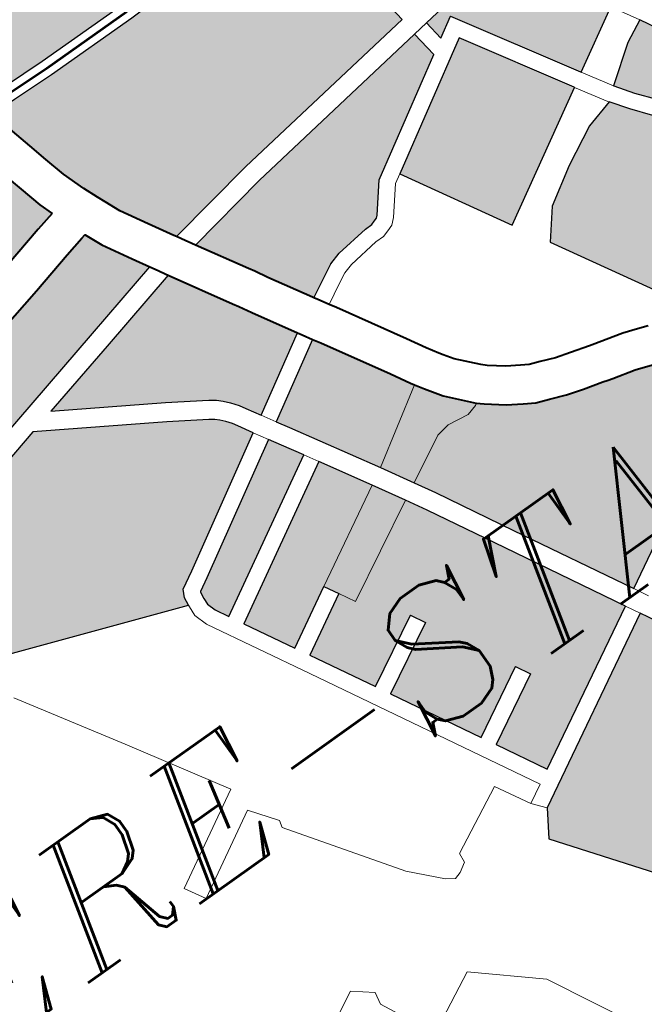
# Model space of a CAD drawing. Header units: metres. Extents: x 148316 to 148653, y 486436 to 486744.
# Tile 53 of 87: x 148549.25 to 148551.52, y 486717.76 to 486721.33. Entities that reach past the tile are written whole.
import ezdxf

# ---------------------------------------------------------------- set-up
doc = ezdxf.new("R2010")
doc.units = ezdxf.units.M
doc.header["$MEASUREMENT"] = 0
for name, color, linetype, lineweight in [('WVB-pen-brm-dik 018', 6, 'Continuous', 13), ('WVB-pen-brm-dik 050', 6, 'Continuous', 53), ('WVB-pen-dik 035', 1, 'Continuous', 40), ('WVB-raster-20%', 254, 'Continuous', 30), ('WVB-raster-60%', 253, 'Continuous', 30), ('WVB-tekst-dik 035', 1, 'Continuous', 40)]:
    doc.layers.add(name, color=color, linetype=linetype, lineweight=lineweight)
doc.styles.add('1 200   cursief   0.18', font='ITALICS.shx', dxfattribs={"height": 0.36})

# ---------------------------------------------------------------- blocks, each defined once
blk = doc.blocks.new('INZET')
at = {"layer": 'WVB-raster-20%'}
for points in [[(-0.079938, -0.064761), (-0.081695, -0.064754), (-0.082495, -0.064733), (-0.083052, -0.064718), (-0.083128, -0.06442), (-0.083169, -0.064267), (-0.083295, -0.063992), (-0.083202, -0.063424), (-0.083123, -0.063009), (-0.083054, -0.062663), (-0.083032, -0.062584), (-0.082965, -0.062368), (-0.082843, -0.062024), (-0.082723, -0.061792), (-0.082651, -0.061682), (-0.082563, -0.061548), (-0.08241, -0.061369), (-0.082314, -0.06126), (-0.082202, -0.061156), (-0.082064, -0.061043), (-0.0819, -0.06092), (-0.081716, -0.060808), (-0.081582, -0.060731), (-0.081216, -0.060524), (-0.080494, -0.06013), (-0.080389, -0.060073), (-0.080283, -0.060015), (-0.079689, -0.059609), (-0.079336, -0.059398), (-0.079328, -0.059392), (-0.078507, -0.060746), (-0.078022, -0.061628), (-0.077933, -0.061786), (-0.076449, -0.064359), (-0.076442, -0.064404), (-0.077093, -0.064518), (-0.077874, -0.064622), (-0.078546, -0.064684), (-0.079265, -0.064738)], [(-0.081552, -0.068756), (-0.08158, -0.068708), (-0.081839, -0.068267), (-0.082117, -0.06778), (-0.08224, -0.067495), (-0.082303, -0.067345), (-0.082417, -0.067074), (-0.082565, -0.066648), (-0.082671, -0.066248), (-0.082766, -0.065875), (-0.082944, -0.065175), (-0.082981, -0.06502), (-0.082503, -0.065033), (-0.081699, -0.065054), (-0.07992, -0.065061), (-0.079249, -0.065038), (-0.078521, -0.064983), (-0.077841, -0.064921), (-0.077047, -0.064815), (-0.076398, -0.064701), (-0.076182, -0.066152), (-0.075943, -0.067916), (-0.079797, -0.068448)], [(-0.073856, -0.070577), (-0.073863, -0.070565), (-0.075195, -0.068378), (-0.075566, -0.0686), (-0.075617, -0.068224), (-0.074034, -0.068006), (-0.07393, -0.068006), (-0.073891, -0.06802), (-0.073823, -0.06808), (-0.073493, -0.068612), (-0.072733, -0.069921)], [(-0.076479, -0.07211), (-0.077601, -0.070171), (-0.075297, -0.068789), (-0.074119, -0.070722), (-0.074115, -0.070729)], [(-0.070919, -0.073978), (-0.071215, -0.073581), (-0.071532, -0.073207), (-0.07261, -0.072208), (-0.073025, -0.07177), (-0.073287, -0.071446), (-0.073519, -0.071122), (-0.073521, -0.071118), (-0.072859, -0.070629), (-0.072443, -0.070421), (-0.072354, -0.070576), (-0.0721, -0.071058)], [(-0.074261, -0.075945), (-0.076103, -0.07276), (-0.075695, -0.07225), (-0.075014, -0.071826), (-0.074295, -0.071457), (-0.073756, -0.071306), (-0.073526, -0.071628), (-0.073251, -0.071968), (-0.072821, -0.072422), (-0.071749, -0.073415), (-0.07145, -0.073768), (-0.071148, -0.074197), (-0.071116, -0.074291), (-0.071204, -0.074332), (-0.07211, -0.074761), (-0.073037, -0.075234), (-0.073143, -0.075293), (-0.074148, -0.075879), (-0.074235, -0.07593)], [(-0.078507, -0.078752), (-0.079668, -0.076633), (-0.080424, -0.075252), (-0.080637, -0.074886), (-0.080974, -0.074306), (-0.081894, -0.072758), (-0.082028, -0.072534), (-0.080625, -0.071702), (-0.080544, -0.071839), (-0.07984, -0.073029), (-0.079641, -0.073377), (-0.0796, -0.073443), (-0.079496, -0.073609), (-0.07944, -0.073693), (-0.079294, -0.073908), (-0.078884, -0.074361), (-0.078771, -0.074457), (-0.078458, -0.074698), (-0.078196, -0.074863), (-0.077997, -0.07498), (-0.077757, -0.075072), (-0.077462, -0.075186), (-0.077151, -0.075279), (-0.076791, -0.075378), (-0.076694, -0.075405), (-0.076609, -0.075428), (-0.076188, -0.075538), (-0.07596, -0.075617), (-0.075794, -0.075678), (-0.075666, -0.075734), (-0.075557, -0.075793), (-0.075409, -0.07588), (-0.075197, -0.076025), (-0.075062, -0.076132), (-0.074956, -0.076225), (-0.074882, -0.076303), (-0.074822, -0.076368), (-0.075078, -0.076541), (-0.075374, -0.07686), (-0.075752, -0.077191), (-0.076554, -0.07767)], [(-0.084772, -0.074915), (-0.084905, -0.074675), (-0.08496, -0.074504), (-0.084952, -0.074383), (-0.084936, -0.074259), (-0.08493, -0.074247), (-0.08469, -0.074114), (-0.082329, -0.072713), (-0.082195, -0.072938), (-0.08197, -0.073315)], [(-0.08168, -0.08051), (-0.082177, -0.079609), (-0.080925, -0.078924), (-0.081069, -0.078661), (-0.082322, -0.079346), (-0.083202, -0.077751), (-0.081936, -0.077067), (-0.082079, -0.076803), (-0.083347, -0.077488), (-0.083916, -0.076458), (-0.083984, -0.076336), (-0.082908, -0.075728), (-0.083056, -0.075467), (-0.084129, -0.076073), (-0.084626, -0.075178), (-0.081817, -0.073573), (-0.081279, -0.074478), (-0.080945, -0.075052), (-0.080729, -0.075424), (-0.079975, -0.076801), (-0.078814, -0.078922)]]:
    blk.add_hatch(color=256, dxfattribs=at).paths.add_polyline_path(points)
at = {"layer": 'WVB-raster-20%', "extrusion": (0, 0, -1)}
for points in [[(0.086334, -0.067883), (0.086018, -0.067805), (0.085252, -0.067617), (0.084354, -0.067403), (0.083519, -0.067194), (0.083146, -0.067108), (0.083234, -0.066853), (0.083349, -0.066424), (0.083444, -0.066047), (0.083624, -0.065342), (0.083704, -0.065002), (0.084888, -0.064977), (0.086011, -0.064984), (0.087081, -0.065045), (0.087014, -0.06536)], [(0.089032, -0.070577), (0.08707, -0.070102), (0.083814, -0.069304), (0.082266, -0.068922), (0.082445, -0.068618), (0.082744, -0.068093), (0.082884, -0.06777), (0.082886, -0.067766), (0.082964, -0.067784), (0.083355, -0.067875), (0.084188, -0.068083), (0.085087, -0.068297), (0.085851, -0.068484), (0.086694, -0.068693), (0.087669, -0.06893), (0.088328, -0.069091), (0.088545, -0.069144), (0.089218, -0.069307), (0.089333, -0.069335), (0.089351, -0.069339)], [(0.080168, -0.071101), (0.079791, -0.070898), (0.079564, -0.07078), (0.079326, -0.070709), (0.078688, -0.070627), (0.078545, -0.070627), (0.078473, -0.070604), (0.078407, -0.070582), (0.078369, -0.070548), (0.077969, -0.070042), (0.075845, -0.068768), (0.075914, -0.068265), (0.079743, -0.068793), (0.081362, -0.069078), (0.080828, -0.06998), (0.080765, -0.070088), (0.080635, -0.070315), (0.080183, -0.071076)], [(0.082182, -0.072277), (0.080778, -0.071444), (0.08124, -0.070667), (0.08137, -0.07044), (0.081431, -0.070336), (0.082081, -0.069237), (0.08373, -0.069644), (0.085241, -0.070014), (0.08346, -0.071089), (0.082796, -0.071506), (0.082685, -0.071591), (0.082595, -0.071676), (0.082504, -0.071777), (0.0824, -0.071906), (0.082336, -0.072018)], [(0.085247, -0.074321), (0.085228, -0.074171), (0.085157, -0.074029), (0.084839, -0.073854), (0.082483, -0.072456), (0.082639, -0.072194), (0.08269, -0.072104), (0.08277, -0.072005), (0.082846, -0.071921), (0.082913, -0.071857), (0.082996, -0.071793), (0.083644, -0.071387), (0.085723, -0.070132), (0.086987, -0.070442), (0.088945, -0.070916), (0.088449, -0.072843), (0.088543, -0.073115)], [(0.077782, -0.087484), (0.074821, -0.085711), (0.075749, -0.084133), (0.077403, -0.081347), (0.078511, -0.079474), (0.078669, -0.079185), (0.08209, -0.081079), (0.082388, -0.081558), (0.080372, -0.084241)]]:
    blk.add_hatch(color=256, dxfattribs=at).paths.add_polyline_path(points)
at = {"layer": 'WVB-pen-brm-dik 018'}
for p, q in [((-0.075943, -0.067916), (-0.079797, -0.068448)), ((-0.075617, -0.068224), (-0.074034, -0.068006)), ((-0.079743, -0.068793), (-0.075914, -0.068265)), ((-0.075617, -0.068224), (-0.075914, -0.068265)), ((-0.075914, -0.068265), (-0.075617, -0.068224)), ((-0.075914, -0.068265), (-0.075845, -0.068768)), ((-0.075566, -0.0686), (-0.075617, -0.068224)), ((-0.079797, -0.068448), (-0.081552, -0.068756)), ((-0.075195, -0.068378), (-0.075566, -0.0686)), ((-0.073863, -0.070565), (-0.075195, -0.068378)), ((-0.081552, -0.068756), (-0.081501, -0.068842)), ((-0.081501, -0.068842), (-0.081362, -0.069078)), ((-0.081362, -0.069078), (-0.079743, -0.068793)), ((-0.075845, -0.068768), (-0.077969, -0.070042)), ((-0.077601, -0.070171), (-0.075297, -0.068789)), ((-0.075297, -0.068789), (-0.074119, -0.070722)), ((-0.082266, -0.068922), (-0.083814, -0.069304)), ((-0.082183, -0.069063), (-0.082266, -0.068922)), ((-0.082104, -0.069197), (-0.082183, -0.069063)), ((-0.082081, -0.069237), (-0.082104, -0.069197)), ((-0.083814, -0.069304), (-0.08707, -0.070102)), ((-0.08373, -0.069644), (-0.082081, -0.069237)), ((-0.085241, -0.070014), (-0.08373, -0.069644)), ((-0.072733, -0.069921), (-0.073856, -0.070577)), ((-0.072443, -0.070421), (-0.072733, -0.069921)), ((-0.072733, -0.069921), (-0.072443, -0.070421)), ((-0.08346, -0.071089), (-0.085241, -0.070014)), ((-0.077969, -0.070042), (-0.078369, -0.070548)), ((-0.086987, -0.070442), (-0.085723, -0.070132)), ((-0.085723, -0.070132), (-0.083644, -0.071387)), ((-0.077768, -0.070271), (-0.07815, -0.070754)), ((-0.07815, -0.070754), (-0.077768, -0.070271)), ((-0.077601, -0.070171), (-0.077768, -0.070271)), ((-0.077768, -0.070271), (-0.077601, -0.070171)), ((-0.076479, -0.07211), (-0.077601, -0.070171)), ((-0.072859, -0.070629), (-0.072443, -0.070421)), ((-0.072443, -0.070421), (-0.072354, -0.070576)), ((-0.078688, -0.070627), (-0.079326, -0.070709)), ((-0.078545, -0.070627), (-0.078688, -0.070627)), ((-0.078473, -0.070604), (-0.078545, -0.070627)), ((-0.078407, -0.070582), (-0.078473, -0.070604)), ((-0.078369, -0.070548), (-0.078407, -0.070582)), ((-0.073856, -0.070577), (-0.073863, -0.070565)), ((-0.073521, -0.071118), (-0.073856, -0.070577)), ((-0.073856, -0.070577), (-0.073521, -0.071118)), ((-0.073521, -0.071118), (-0.072859, -0.070629)), ((-0.079564, -0.07078), (-0.079791, -0.070898)), ((-0.079326, -0.070709), (-0.079564, -0.07078)), ((-0.07815, -0.070754), (-0.078254, -0.070847)), ((-0.078254, -0.070847), (-0.07815, -0.070754)), ((-0.074115, -0.070729), (-0.076479, -0.07211)), ((-0.074119, -0.070722), (-0.074115, -0.070729)), ((-0.073769, -0.071288), (-0.074115, -0.070729)), ((-0.074115, -0.070729), (-0.073769, -0.071288)), ((-0.079791, -0.070898), (-0.080168, -0.071101)), ((-0.079263, -0.071004), (-0.079451, -0.071059)), ((-0.079451, -0.071059), (-0.079263, -0.071004)), ((-0.078669, -0.070927), (-0.079263, -0.071004)), ((-0.079263, -0.071004), (-0.078669, -0.070927)), ((-0.078496, -0.070927), (-0.078669, -0.070927)), ((-0.078669, -0.070927), (-0.078496, -0.070927)), ((-0.078378, -0.070888), (-0.078496, -0.070927)), ((-0.078496, -0.070927), (-0.078378, -0.070888)), ((-0.078254, -0.070847), (-0.078378, -0.070888)), ((-0.078378, -0.070888), (-0.078254, -0.070847)), ((-0.082796, -0.071506), (-0.08346, -0.071089)), ((-0.080168, -0.071101), (-0.080128, -0.071167)), ((-0.080128, -0.071167), (-0.080015, -0.071359)), ((-0.079651, -0.071163), (-0.080015, -0.071359)), ((-0.080015, -0.071359), (-0.079651, -0.071163)), ((-0.079451, -0.071059), (-0.079651, -0.071163)), ((-0.079651, -0.071163), (-0.079451, -0.071059)), ((-0.073519, -0.071122), (-0.073521, -0.071118)), ((-0.073287, -0.071446), (-0.073519, -0.071122)), ((-0.080015, -0.071359), (-0.079942, -0.071482)), ((-0.074295, -0.071457), (-0.073756, -0.071306)), ((-0.073756, -0.071306), (-0.073769, -0.071288)), ((-0.073769, -0.071288), (-0.073756, -0.071306)), ((-0.073756, -0.071306), (-0.073526, -0.071628)), ((-0.083644, -0.071387), (-0.082996, -0.071793)), ((-0.082685, -0.071591), (-0.082796, -0.071506)), ((-0.080778, -0.071444), (-0.082182, -0.072277)), ((-0.08073, -0.071525), (-0.080778, -0.071444)), ((-0.080625, -0.071702), (-0.08073, -0.071525)), ((-0.079942, -0.071482), (-0.079235, -0.072677)), ((-0.075014, -0.071826), (-0.074295, -0.071457)), ((-0.073025, -0.07177), (-0.073287, -0.071446)), ((-0.082595, -0.071676), (-0.082685, -0.071591)), ((-0.082504, -0.071777), (-0.082595, -0.071676)), ((-0.082028, -0.072534), (-0.080625, -0.071702)), ((-0.073526, -0.071628), (-0.073251, -0.071968)), ((-0.082996, -0.071793), (-0.082913, -0.071857)), ((-0.082913, -0.071857), (-0.082846, -0.071921)), ((-0.0824, -0.071906), (-0.082504, -0.071777)), ((-0.082336, -0.072018), (-0.0824, -0.071906)), ((-0.075695, -0.07225), (-0.075014, -0.071826)), ((-0.082846, -0.071921), (-0.08277, -0.072005)), ((-0.08277, -0.072005), (-0.08269, -0.072104)), ((-0.082182, -0.072277), (-0.082336, -0.072018)), ((-0.08269, -0.072104), (-0.082639, -0.072194)), ((-0.082639, -0.072194), (-0.082483, -0.072456)), ((-0.076103, -0.07276), (-0.075695, -0.07225)), ((-0.082182, -0.072277), (-0.082028, -0.072534)), ((-0.082028, -0.072534), (-0.082182, -0.072277)), ((-0.082483, -0.072456), (-0.084839, -0.073854)), ((-0.082329, -0.072713), (-0.082483, -0.072456)), ((-0.082483, -0.072456), (-0.082329, -0.072713)), ((-0.081894, -0.072758), (-0.082028, -0.072534)), ((-0.08469, -0.074114), (-0.082329, -0.072713)), ((-0.082329, -0.072713), (-0.082195, -0.072938)), ((-0.080974, -0.074306), (-0.081894, -0.072758)), ((-0.079235, -0.072677), (-0.07904, -0.073018)), ((-0.074261, -0.075945), (-0.076103, -0.07276)), ((-0.082195, -0.072938), (-0.08197, -0.073315)), ((-0.085247, -0.074321), (-0.088543, -0.073115)), ((-0.07904, -0.073018), (-0.078908, -0.073229)), ((-0.08197, -0.073315), (-0.084772, -0.074915)), ((-0.081817, -0.073573), (-0.08197, -0.073315)), ((-0.08197, -0.073315), (-0.081817, -0.073573)), ((-0.078908, -0.073229), (-0.07886, -0.073302)), ((-0.07886, -0.073302), (-0.078742, -0.073474)), ((-0.0796, -0.073443), (-0.080974, -0.074306)), ((-0.079496, -0.073609), (-0.0796, -0.073443)), ((-0.078742, -0.073474), (-0.078411, -0.073839)), ((-0.084626, -0.075178), (-0.081817, -0.073573)), ((-0.081817, -0.073573), (-0.081279, -0.074478)), ((-0.07944, -0.073693), (-0.079496, -0.073609)), ((-0.088799, -0.07386), (-0.087647, -0.075711)), ((-0.087647, -0.075711), (-0.088799, -0.07386)), ((-0.084839, -0.073854), (-0.085157, -0.074029)), ((-0.079294, -0.073908), (-0.07944, -0.073693)), ((-0.078411, -0.073839), (-0.078323, -0.073919)), ((-0.085157, -0.074029), (-0.085228, -0.074171)), ((-0.078884, -0.074361), (-0.079294, -0.073908)), ((-0.078323, -0.073919), (-0.078057, -0.074124)), ((-0.085228, -0.074171), (-0.085247, -0.074321)), ((-0.08493, -0.074247), (-0.08469, -0.074114)), ((-0.078057, -0.074124), (-0.077833, -0.074265)), ((-0.085262, -0.074542), (-0.085251, -0.074355)), ((-0.085251, -0.074355), (-0.085262, -0.074542)), ((-0.085251, -0.074355), (-0.085247, -0.074321)), ((-0.085247, -0.074321), (-0.085251, -0.074355)), ((-0.08496, -0.074504), (-0.084952, -0.074383)), ((-0.084952, -0.074383), (-0.084936, -0.074259)), ((-0.084936, -0.074259), (-0.08493, -0.074247)), ((-0.080974, -0.074306), (-0.080637, -0.074886)), ((-0.080637, -0.074886), (-0.080974, -0.074306)), ((-0.079788, -0.07443), (-0.079525, -0.074388)), ((-0.079525, -0.074388), (-0.079123, -0.074444)), ((-0.079123, -0.074444), (-0.078915, -0.074388)), ((-0.078915, -0.074388), (-0.078884, -0.074361)), ((-0.077833, -0.074265), (-0.077694, -0.074346)), ((-0.077694, -0.074346), (-0.077505, -0.074418)), ((-0.085182, -0.074794), (-0.085262, -0.074542)), ((-0.085262, -0.074542), (-0.085182, -0.074794)), ((-0.084905, -0.074675), (-0.08496, -0.074504)), ((-0.081279, -0.074478), (-0.083056, -0.075467)), ((-0.080945, -0.075052), (-0.081279, -0.074478)), ((-0.081279, -0.074478), (-0.080945, -0.075052)), ((-0.080637, -0.074886), (-0.079788, -0.07443)), ((-0.077505, -0.074418), (-0.077235, -0.074523)), ((-0.077235, -0.074523), (-0.076958, -0.074606)), ((-0.084772, -0.074915), (-0.084905, -0.074675)), ((-0.076958, -0.074606), (-0.076605, -0.074703)), ((-0.076605, -0.074703), (-0.076508, -0.07473)), ((-0.076508, -0.07473), (-0.076427, -0.074752)), ((-0.076427, -0.074752), (-0.075985, -0.074868)), ((-0.084178, -0.076603), (-0.085182, -0.074794)), ((-0.085182, -0.074794), (-0.084178, -0.076603)), ((-0.080424, -0.075252), (-0.080637, -0.074886)), ((-0.075985, -0.074868), (-0.075725, -0.074957)), ((-0.082746, -0.076019), (-0.080945, -0.075052)), ((-0.080945, -0.075052), (-0.080729, -0.075424)), ((-0.075725, -0.074957), (-0.075533, -0.075028)), ((-0.084129, -0.076073), (-0.084626, -0.075178)), ((-0.079668, -0.076633), (-0.080424, -0.075252)), ((-0.083056, -0.075467), (-0.084129, -0.076073)), ((-0.082908, -0.075728), (-0.083056, -0.075467)), ((-0.083056, -0.075467), (-0.082908, -0.075728)), ((-0.080729, -0.075424), (-0.079975, -0.076801)), ((-0.087647, -0.075711), (-0.086556, -0.077483)), ((-0.086556, -0.077483), (-0.087647, -0.075711)), ((-0.083984, -0.076336), (-0.082908, -0.075728)), ((-0.082908, -0.075728), (-0.082746, -0.076019)), ((-0.083916, -0.076458), (-0.083984, -0.076336)), ((-0.083347, -0.077488), (-0.083916, -0.076458)), ((-0.081943, -0.080655), (-0.084178, -0.076603)), ((-0.084178, -0.076603), (-0.081943, -0.080655)), ((-0.078507, -0.078752), (-0.079668, -0.076633)), ((-0.082079, -0.076803), (-0.083347, -0.077488)), ((-0.081936, -0.077067), (-0.082079, -0.076803)), ((-0.079975, -0.076801), (-0.078814, -0.078922)), ((-0.083202, -0.077751), (-0.081936, -0.077067)), ((-0.086556, -0.077483), (-0.088289, -0.078461)), ((-0.088289, -0.078461), (-0.086556, -0.077483)), ((-0.082322, -0.079346), (-0.083202, -0.077751)), ((-0.076554, -0.07767), (-0.078507, -0.078752)), ((-0.088072, -0.078838), (-0.086533, -0.07797)), ((-0.086533, -0.07797), (-0.088072, -0.078838)), ((-0.086533, -0.07797), (-0.086172, -0.078456)), ((-0.086172, -0.078456), (-0.086533, -0.07797)), ((-0.088289, -0.078461), (-0.088072, -0.078838)), ((-0.088072, -0.078838), (-0.088289, -0.078461)), ((-0.086172, -0.078456), (-0.086205, -0.078589)), ((-0.086205, -0.078589), (-0.086172, -0.078456)), ((-0.086205, -0.078589), (-0.084836, -0.080531)), ((-0.084836, -0.080531), (-0.086205, -0.078589)), ((-0.081069, -0.078661), (-0.082322, -0.079346)), ((-0.080925, -0.078924), (-0.081069, -0.078661)), ((-0.078507, -0.078752), (-0.078363, -0.079015)), ((-0.078363, -0.079015), (-0.078507, -0.078752)), ((-0.082177, -0.079609), (-0.080925, -0.078924)), ((-0.078814, -0.078922), (-0.08168, -0.08051)), ((-0.078669, -0.079185), (-0.078814, -0.078922)), ((-0.078814, -0.078922), (-0.078669, -0.079185)), ((-0.08209, -0.081079), (-0.078669, -0.079185)), ((-0.078669, -0.079185), (-0.078511, -0.079474)), ((-0.08168, -0.08051), (-0.082177, -0.079609)), ((-0.083861, -0.080836), (-0.082639, -0.080215)), ((-0.082639, -0.080215), (-0.083861, -0.080836)), ((-0.082639, -0.080215), (-0.082286, -0.080845)), ((-0.082286, -0.080845), (-0.082639, -0.080215)), ((-0.084836, -0.080531), (-0.084334, -0.081063)), ((-0.084334, -0.081063), (-0.084836, -0.080531)), ((-0.082286, -0.080845), (-0.081943, -0.080655)), ((-0.081943, -0.080655), (-0.082286, -0.080845)), ((-0.083881, -0.081013), (-0.083861, -0.080836)), ((-0.083861, -0.080836), (-0.083881, -0.081013)), ((-0.082286, -0.080845), (-0.08209, -0.081079)), ((-0.08209, -0.081079), (-0.082286, -0.080845)), ((-0.084334, -0.081063), (-0.084186, -0.081161)), ((-0.084186, -0.081161), (-0.084334, -0.081063)), ((-0.084186, -0.081161), (-0.084048, -0.081122)), ((-0.084048, -0.081122), (-0.084186, -0.081161)), ((-0.084048, -0.081122), (-0.083881, -0.081013)), ((-0.083881, -0.081013), (-0.084048, -0.081122)), ((-0.082388, -0.081558), (-0.08209, -0.081079)), ((-0.080372, -0.084241), (-0.082388, -0.081558)), ((-0.086915, -0.081724), (-0.088006, -0.082291)), ((-0.088006, -0.082291), (-0.086915, -0.081724)), ((-0.086565, -0.082002), (-0.086915, -0.081724)), ((-0.086915, -0.081724), (-0.086565, -0.082002)), ((-0.086606, -0.082229), (-0.086565, -0.082002)), ((-0.086565, -0.082002), (-0.086606, -0.082229)), ((-0.0864, -0.082651), (-0.086606, -0.082229)), ((-0.086606, -0.082229), (-0.0864, -0.082651)), ((-0.084992, -0.082659), (-0.087854, -0.084129)), ((-0.084992, -0.082659), (-0.087854, -0.084129)), ((-0.083893, -0.083605), (-0.084992, -0.082659)), ((-0.083893, -0.083605), (-0.084992, -0.082659)), ((-0.08273, -0.085805), (-0.083893, -0.083605)), ((-0.08273, -0.085805), (-0.083893, -0.083605))]:
    blk.add_line(p, q, dxfattribs=at)
at = {"layer": 'WVB-pen-brm-dik 050', "flags": 128}
blk.add_lwpolyline([(-0.082977, -0.06487), (-0.082499, -0.064883), (-0.081697, -0.064904), (-0.07992, -0.064911)], dxfattribs=at)
at = {"layer": 'WVB-pen-dik 035', "flags": 128}
for points in [[(-0.083704, -0.065002), (-0.083624, -0.065342), (-0.083444, -0.066047), (-0.083349, -0.066424), (-0.083234, -0.066853), (-0.083146, -0.067108)], [(-0.081552, -0.068756), (-0.08158, -0.068708), (-0.081839, -0.068267), (-0.082117, -0.06778), (-0.08224, -0.067495), (-0.082303, -0.067345), (-0.082417, -0.067074), (-0.082565, -0.066648), (-0.082671, -0.066248), (-0.082766, -0.065875), (-0.082944, -0.065175), (-0.082981, -0.06502)], [(-0.083146, -0.067108), (-0.083519, -0.067194), (-0.084354, -0.067403), (-0.085252, -0.067617), (-0.086018, -0.067805), (-0.086334, -0.067883)], [(-0.089351, -0.069339), (-0.089333, -0.069335), (-0.089218, -0.069307), (-0.088545, -0.069144), (-0.088328, -0.069091), (-0.087669, -0.06893), (-0.086694, -0.068693), (-0.085851, -0.068484), (-0.085087, -0.068297), (-0.084188, -0.068083), (-0.083355, -0.067875), (-0.082964, -0.067784), (-0.082886, -0.067766)], [(-0.082886, -0.067766), (-0.082884, -0.06777), (-0.082744, -0.068093), (-0.082445, -0.068618), (-0.082266, -0.068922)], [(-0.081362, -0.069078), (-0.081501, -0.068842), (-0.081552, -0.068756)], [(-0.082266, -0.068922), (-0.082183, -0.069063), (-0.082104, -0.069197), (-0.082081, -0.069237)], [(-0.080168, -0.071101), (-0.080183, -0.071076), (-0.080635, -0.070315), (-0.080765, -0.070088), (-0.080828, -0.06998), (-0.081362, -0.069078)], [(-0.082081, -0.069237), (-0.081431, -0.070336), (-0.08137, -0.07044), (-0.08124, -0.070667), (-0.080778, -0.071444)], [(-0.080015, -0.071359), (-0.080128, -0.071167), (-0.080168, -0.071101)], [(-0.075533, -0.075028), (-0.075725, -0.074957), (-0.075985, -0.074868), (-0.076427, -0.074752), (-0.076508, -0.07473), (-0.076605, -0.074703), (-0.076958, -0.074606), (-0.077235, -0.074523), (-0.077505, -0.074418), (-0.077694, -0.074346), (-0.077833, -0.074265), (-0.078057, -0.074124), (-0.078323, -0.073919), (-0.078411, -0.073839), (-0.078742, -0.073474), (-0.07886, -0.073302), (-0.078908, -0.073229), (-0.07904, -0.073018), (-0.079235, -0.072677), (-0.079942, -0.071482), (-0.080015, -0.071359)], [(-0.080778, -0.071444), (-0.08073, -0.071525), (-0.080625, -0.071702)], [(-0.080625, -0.071702), (-0.080544, -0.071839), (-0.07984, -0.073029), (-0.079641, -0.073377), (-0.0796, -0.073443)], [(-0.0796, -0.073443), (-0.079496, -0.073609), (-0.07944, -0.073693), (-0.079294, -0.073908), (-0.078884, -0.074361)], [(-0.078884, -0.074361), (-0.078771, -0.074457), (-0.078458, -0.074698), (-0.078196, -0.074863), (-0.077997, -0.07498), (-0.077757, -0.075072), (-0.077462, -0.075186), (-0.077151, -0.075279), (-0.076791, -0.075378), (-0.076694, -0.075405), (-0.076609, -0.075428), (-0.076188, -0.075538), (-0.07596, -0.075617), (-0.075794, -0.075678), (-0.075666, -0.075734), (-0.075557, -0.075793), (-0.075409, -0.07588), (-0.075197, -0.076025), (-0.075062, -0.076132), (-0.074956, -0.076225), (-0.074882, -0.076303), (-0.074822, -0.076368)]]:
    blk.add_lwpolyline(points, dxfattribs=at)
at = {"layer": 'WVB-raster-20%', "flags": 128}
for points in [[(-0.082495, -0.064733), (-0.081695, -0.064754), (-0.079938, -0.064761), (-0.079265, -0.064738), (-0.078546, -0.064684), (-0.077874, -0.064622), (-0.077093, -0.064518), (-0.076442, -0.064404), (-0.076449, -0.064359), (-0.077933, -0.061786), (-0.078022, -0.061628), (-0.078507, -0.060746), (-0.079328, -0.059392)], [(-0.07596, -0.075617), (-0.076188, -0.075538), (-0.076609, -0.075428), (-0.076694, -0.075405), (-0.076791, -0.075378), (-0.077151, -0.075279), (-0.077462, -0.075186), (-0.077757, -0.075072), (-0.077997, -0.07498), (-0.078196, -0.074863), (-0.078458, -0.074698), (-0.078771, -0.074457), (-0.078884, -0.074361), (-0.079294, -0.073908), (-0.07944, -0.073693), (-0.079496, -0.073609), (-0.0796, -0.073443), (-0.079641, -0.073377), (-0.07984, -0.073029), (-0.080544, -0.071839), (-0.080625, -0.071702), (-0.082028, -0.072534), (-0.081894, -0.072758), (-0.080974, -0.074306), (-0.080637, -0.074886), (-0.080424, -0.075252), (-0.079668, -0.076633), (-0.078507, -0.078752), (-0.076554, -0.07767)]]:
    blk.add_lwpolyline(points, dxfattribs=at)
for points in [[(-0.075943, -0.067916), (-0.076182, -0.066152), (-0.076398, -0.064701), (-0.077047, -0.064815), (-0.077841, -0.064921), (-0.078521, -0.064983), (-0.079249, -0.065038), (-0.07992, -0.065061), (-0.081699, -0.065054), (-0.082503, -0.065033), (-0.082981, -0.06502), (-0.082944, -0.065175), (-0.082766, -0.065875), (-0.082671, -0.066248), (-0.082565, -0.066648), (-0.082417, -0.067074), (-0.082303, -0.067345), (-0.08224, -0.067495), (-0.082117, -0.06778), (-0.081839, -0.068267), (-0.08158, -0.068708), (-0.081552, -0.068756), (-0.079797, -0.068448)], [(-0.083146, -0.067108), (-0.083234, -0.066853), (-0.083349, -0.066424), (-0.083444, -0.066047), (-0.083624, -0.065342), (-0.083704, -0.065002), (-0.084888, -0.064977), (-0.086011, -0.064984), (-0.087081, -0.065045), (-0.087014, -0.06536), (-0.086334, -0.067883), (-0.086018, -0.067805), (-0.085252, -0.067617), (-0.084354, -0.067403), (-0.083519, -0.067194)], [(-0.082266, -0.068922), (-0.082445, -0.068618), (-0.082744, -0.068093), (-0.082884, -0.06777), (-0.082886, -0.067766), (-0.082964, -0.067784), (-0.083355, -0.067875), (-0.084188, -0.068083), (-0.085087, -0.068297), (-0.085851, -0.068484), (-0.086694, -0.068693), (-0.087669, -0.06893), (-0.088328, -0.069091), (-0.088545, -0.069144), (-0.089218, -0.069307), (-0.089333, -0.069335), (-0.089351, -0.069339), (-0.089032, -0.070577), (-0.08707, -0.070102), (-0.083814, -0.069304)], [(-0.072733, -0.069921), (-0.073493, -0.068612), (-0.073823, -0.06808), (-0.073891, -0.06802), (-0.07393, -0.068006), (-0.074034, -0.068006), (-0.075617, -0.068224), (-0.075566, -0.0686), (-0.075195, -0.068378), (-0.073863, -0.070565), (-0.073856, -0.070577)], [(-0.080168, -0.071101), (-0.079791, -0.070898), (-0.079564, -0.07078), (-0.079326, -0.070709), (-0.078688, -0.070627), (-0.078545, -0.070627), (-0.078473, -0.070604), (-0.078407, -0.070582), (-0.078369, -0.070548), (-0.077969, -0.070042), (-0.075845, -0.068768), (-0.075914, -0.068265), (-0.079743, -0.068793), (-0.081362, -0.069078), (-0.080828, -0.06998), (-0.080765, -0.070088), (-0.080635, -0.070315), (-0.080183, -0.071076)], [(-0.074115, -0.070729), (-0.074119, -0.070722), (-0.075297, -0.068789), (-0.077601, -0.070171), (-0.076479, -0.07211)], [(-0.080778, -0.071444), (-0.08124, -0.070667), (-0.08137, -0.07044), (-0.081431, -0.070336), (-0.082081, -0.069237), (-0.08373, -0.069644), (-0.085241, -0.070014), (-0.08346, -0.071089), (-0.082796, -0.071506), (-0.082685, -0.071591), (-0.082595, -0.071676), (-0.082504, -0.071777), (-0.0824, -0.071906), (-0.082336, -0.072018), (-0.082182, -0.072277)], [(-0.082483, -0.072456), (-0.082639, -0.072194), (-0.08269, -0.072104), (-0.08277, -0.072005), (-0.082846, -0.071921), (-0.082913, -0.071857), (-0.082996, -0.071793), (-0.083644, -0.071387), (-0.085723, -0.070132), (-0.086987, -0.070442), (-0.088945, -0.070916), (-0.088449, -0.072843), (-0.088543, -0.073115), (-0.085247, -0.074321), (-0.085228, -0.074171), (-0.085157, -0.074029), (-0.084839, -0.073854)], [(-0.070919, -0.073978), (-0.0721, -0.071058), (-0.072354, -0.070576), (-0.072443, -0.070421), (-0.072859, -0.070629), (-0.073521, -0.071118), (-0.073519, -0.071122), (-0.073287, -0.071446), (-0.073025, -0.07177), (-0.07261, -0.072208), (-0.071532, -0.073207), (-0.071215, -0.073581)], [(-0.071116, -0.074291), (-0.071148, -0.074197), (-0.07145, -0.073768), (-0.071749, -0.073415), (-0.072821, -0.072422), (-0.073251, -0.071968), (-0.073526, -0.071628), (-0.073756, -0.071306), (-0.074295, -0.071457), (-0.075014, -0.071826), (-0.075695, -0.07225), (-0.076103, -0.07276), (-0.074261, -0.075945), (-0.074235, -0.07593), (-0.074148, -0.075879), (-0.073143, -0.075293), (-0.073037, -0.075234), (-0.07211, -0.074761), (-0.071204, -0.074332)], [(-0.084772, -0.074915), (-0.08197, -0.073315), (-0.082195, -0.072938), (-0.082329, -0.072713), (-0.08469, -0.074114), (-0.08493, -0.074247), (-0.084936, -0.074259), (-0.084952, -0.074383), (-0.08496, -0.074504), (-0.084905, -0.074675)], [(-0.078814, -0.078922), (-0.079975, -0.076801), (-0.080729, -0.075424), (-0.080945, -0.075052), (-0.081279, -0.074478), (-0.081817, -0.073573), (-0.084626, -0.075178), (-0.084129, -0.076073), (-0.083056, -0.075467), (-0.082908, -0.075728), (-0.083984, -0.076336), (-0.083916, -0.076458), (-0.083347, -0.077488), (-0.082079, -0.076803), (-0.081936, -0.077067), (-0.083202, -0.077751), (-0.082322, -0.079346), (-0.081069, -0.078661), (-0.080925, -0.078924), (-0.082177, -0.079609), (-0.08168, -0.08051)], [(-0.075749, -0.084133), (-0.077403, -0.081347), (-0.078511, -0.079474), (-0.078669, -0.079185), (-0.08209, -0.081079), (-0.082388, -0.081558), (-0.080372, -0.084241), (-0.077782, -0.087484), (-0.074821, -0.085711)]]:
    blk.add_lwpolyline(points, close=True, dxfattribs=at)
at = {"layer": 'WVB-tekst-dik 035', "style": '1 200   cursief   0.18'}
blk.add_text('ALMERE-STAD', height=0.0024, dxfattribs=at).set_placement((-0.099953, -0.078845))

msp = doc.modelspace()

# ---------------------------------------------------------------- block references
at = {"layer": 'WVB-raster-60%', "xscale": 200, "yscale": 200, "zscale": 200, "rotation": 35.4407035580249}
msp.add_blockref('INZET', (148555.136, 486741.2042), dxfattribs=at)

doc.saveas('drawing.dxf')
